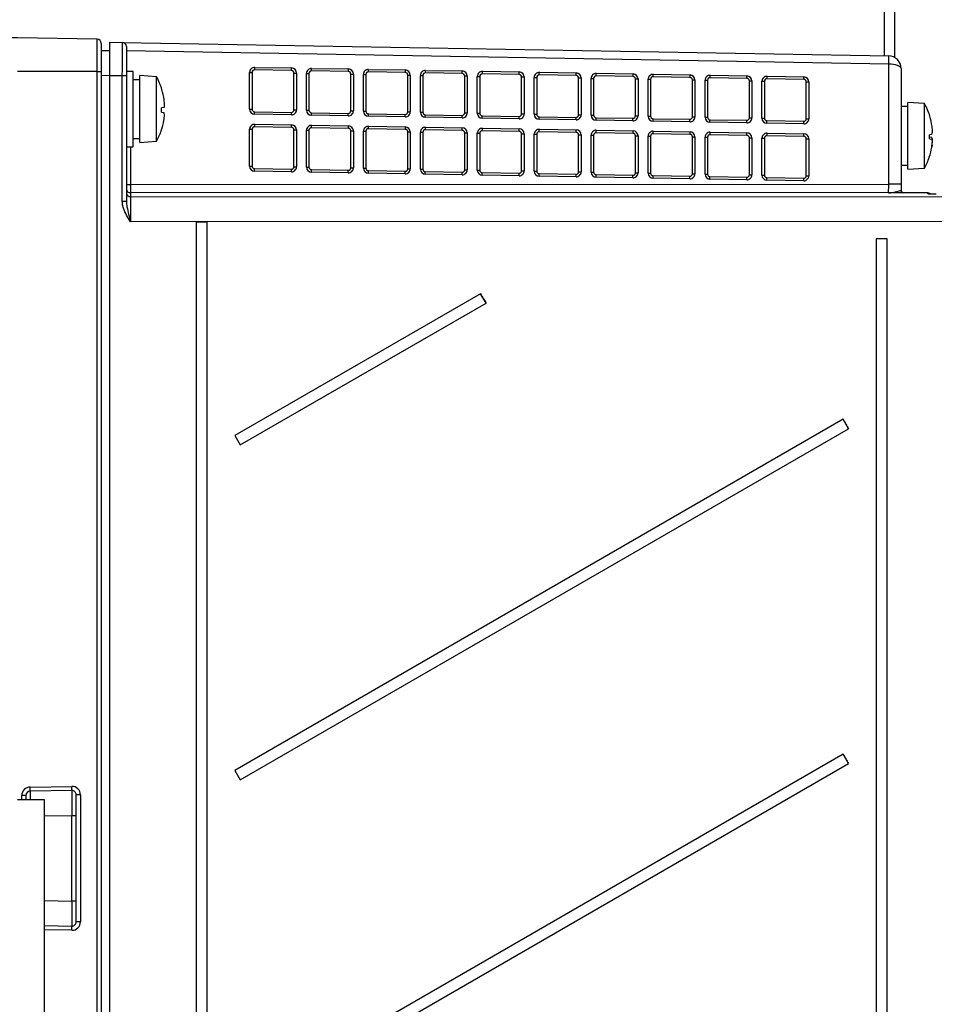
# Paper-space layout 'Blatt3' of a CAD drawing. Header units: millimetres. Extents: x 5 to 418, y 2 to 292.
# Tile 40 of 48: x 212 to 256, y 206 to 253. Entities that reach past the tile are written whole.
import ezdxf

# ---------------------------------------------------------------- set-up
doc = ezdxf.new("R2010")
doc.units = ezdxf.units.MM
doc.layers.add('SLD-0', color=7, linetype='Continuous')
doc.styles.add('SLDTEXTSTYLE0', font='TXT', dxfattribs={"width": 0.605})
doc.dimstyles.new('SLDDIMSTYLE2', dxfattribs={"dimtxt": 3.5, "dimasz": 3.302, "dimexe": 0, "dimexo": 0.0625, "dimgap": 0.875, "dimtad": 1, "dimdec": 0, "dimlfac": 2.5, "dimrnd": 1e-09, "dimzin": 12, "dimdsep": 46, "dimtxsty": 'SLDTEXTSTYLE0', "dimsah": 1, "dimcen": 0.09, "dimadec": 0, "dimazin": 3, "dimtfac": 1, "dimtofl": 0, "dimtmove": 0, "dimatfit": 3, "dimfxl": 1, "dimfrac": 2, "dimtolj": 1, "dimtzin": 12, "dimarcsym": 0})
doc.dimstyles.new('SLDDIMSTYLE6', dxfattribs={"dimtxt": 3.5, "dimasz": 3.302, "dimexe": 0, "dimexo": 0.0625, "dimgap": 0.875, "dimtad": 1, "dimlfac": 2.5, "dimrnd": 1e-09, "dimzin": 12, "dimdsep": 46, "dimtxsty": 'SLDTEXTSTYLE0', "dimsah": 1, "dimcen": 0.09, "dimadec": 0, "dimazin": 3, "dimtfac": 1, "dimtmove": 0, "dimatfit": 0, "dimfxl": 1, "dimfrac": 2, "dimtolj": 1, "dimtzin": 12, "dimarcsym": 0})

# ---------------------------------------------------------------- blocks, each defined once
blk = doc.blocks.new('_D_15')
at = {"layer": 'SLD-0'}
for p, q in [((209.585, 250.221), (209.585, 274.461)), ((278.345, 240.421), (278.345, 274.461)), ((209.585, 273.461), (278.345, 273.461))]:
    blk.add_line(p, q, dxfattribs=at)
for points in [[(209.585, 273.461), (212.887, 272.953), (212.887, 273.969)], [(278.345, 273.461), (275.043, 273.969), (275.043, 272.953)]]:
    blk.add_solid(points, dxfattribs=at)
at = {"layer": 'SLD-0', "insert": (239.954, 277.973), "char_height": 3.5, "attachment_point": 1, "style": 'SLDTEXTSTYLE0'}
blk.add_mtext('172', dxfattribs=at)
blk = doc.blocks.new('_D_19')
at = {"layer": 'SLD-0', "color": 7}
for p, q in [((154.865, 268.741), (154.865, 275.091)), ((259.065, 268.741), (153.865, 268.741)), ((154.865, 268.741), (154.865, 251.821)), ((212.385, 251.821), (153.865, 251.821)), ((154.865, 251.821), (154.865, 245.471))]:
    blk.add_line(p, q, dxfattribs=at)
for points in [[(154.865, 268.741), (155.373, 272.043), (154.357, 272.043)], [(154.865, 251.821), (154.357, 248.519), (155.373, 248.519)]]:
    blk.add_solid(points, dxfattribs=at)
at = {"layer": 'SLD-0', "color": 7, "insert": (150.353, 255.603), "char_height": 3.5, "attachment_point": 1, "rotation": 90, "style": 'SLDTEXTSTYLE0'}
blk.add_mtext('42,3', dxfattribs=at)

psp = doc.layouts.new('Blatt3')

# ---------------------------------------------------------------- linework, layer by layer
at = {"color": 7, "linetype": 'Continuous', "lineweight": 25}
for p, q in [((253.7849, 258.0185), (253.7849, 250.9687)), ((254.2649, 258.0185), (254.2649, 250.8957)), ((216.1883, 251.7551), (212.3849, 251.8215)), ((216.1883, 250.2215), (216.1883, 251.7551)), ((216.3849, 251.5551), (216.3849, 250.2215)), ((216.3849, 251.2145), (216.7849, 251.2215)), ((216.7849, 250.0148), (216.7849, 251.6145)), ((216.7849, 251.6145), (217.3883, 251.604)), ((217.3883, 251.604), (253.9953, 250.965)), ((217.5849, 251.404), (217.5849, 250.0042)), ((253.9953, 250.565), (217.5849, 251.2006)), ((225.4666, 250.2622), (223.707, 250.2929)), ((223.7111, 250.4129), (225.4708, 250.3821)), ((226.4303, 250.3654), (228.19, 250.3347)), ((229.1495, 250.3179), (230.9092, 250.2872)), ((231.8687, 250.2705), (233.6283, 250.2398)), ((253.9953, 244.8259), (253.9953, 250.565)), ((254.5849, 250.3651), (254.5849, 244.8259)), ((216.1883, 250.2215), (212.3849, 250.2215)), ((216.1883, 123.4807), (216.1883, 250.2215)), ((216.1883, 250.2215), (216.3849, 250.2215)), ((216.3849, 250.2215), (216.3849, 123.4807)), ((216.7849, 250.0217), (216.3849, 250.0147)), ((216.7849, 123.6283), (216.7849, 250.0148)), ((217.3884, 250.0042), (216.7849, 250.0148)), ((217.3884, 244.0057), (217.3884, 250.0042)), ((217.5849, 250.0042), (217.3884, 250.0042)), ((217.9049, 250.2215), (217.5849, 250.2215)), ((217.5849, 250.0042), (217.5849, 244.0057)), ((217.9049, 246.6215), (217.9049, 250.2215)), ((218.2249, 249.8215), (217.9049, 249.8215)), ((219.0249, 249.9615), (218.2249, 250.0215)), ((218.2249, 246.8215), (218.2249, 250.0215)), ((219.0249, 246.8815), (219.0249, 249.9615)), ((223.467, 248.4129), (223.467, 250.1729)), ((223.467, 250.1729), (223.5849, 250.1729)), ((223.5849, 250.1729), (223.5849, 248.4129)), ((225.5846, 250.1422), (225.7066, 250.1422)), ((225.5846, 248.3822), (225.5846, 250.1422)), ((225.7066, 250.1422), (225.7066, 248.3822)), ((226.1861, 248.3655), (226.1861, 250.1254)), ((226.1861, 250.1254), (226.304, 250.1254)), ((226.304, 250.1254), (226.304, 248.3655)), ((228.1858, 250.2147), (226.4261, 250.2454)), ((228.3037, 250.0947), (228.4258, 250.0947)), ((228.3037, 248.3348), (228.3037, 250.0947)), ((228.4258, 250.0947), (228.4258, 248.3348)), ((228.9053, 248.318), (228.9053, 250.078)), ((228.9053, 250.078), (229.0232, 250.078)), ((229.0232, 250.078), (229.0232, 248.318)), ((230.905, 250.1672), (229.1453, 250.198)), ((231.0229, 250.0473), (231.145, 250.0473)), ((231.0229, 248.2873), (231.0229, 250.0473)), ((231.145, 250.0473), (231.145, 248.2873)), ((231.6245, 248.2705), (231.6245, 250.0305)), ((231.6245, 250.0305), (231.7424, 250.0305)), ((231.7424, 250.0305), (231.7424, 248.2705)), ((233.6242, 250.1198), (231.8645, 250.1505)), ((233.7421, 249.9998), (233.8642, 249.9998)), ((233.7421, 248.2398), (233.7421, 249.9998)), ((233.8642, 249.9998), (233.8642, 248.2398)), ((234.3436, 248.2231), (234.3436, 249.983)), ((234.3436, 249.983), (234.4615, 249.983)), ((234.4615, 249.983), (234.4615, 248.2231)), ((236.3433, 250.0723), (234.5836, 250.103)), ((234.5878, 250.223), (236.3475, 250.1923)), ((236.4612, 249.9523), (236.5833, 249.9523)), ((236.4612, 248.1924), (236.4612, 249.9523)), ((236.5833, 249.9523), (236.5833, 248.1924)), ((237.0628, 248.1756), (237.0628, 249.9356)), ((237.0628, 249.9356), (237.1807, 249.9356)), ((237.1807, 249.9356), (237.1807, 248.1756)), ((239.0625, 250.0249), (237.3028, 250.0556)), ((237.307, 250.1755), (239.0667, 250.1448)), ((239.1804, 249.9049), (239.3025, 249.9049)), ((239.1804, 248.1449), (239.1804, 249.9049)), ((239.3025, 249.9049), (239.3025, 248.1449)), ((239.782, 248.1282), (239.782, 249.8881)), ((239.782, 249.8881), (239.8999, 249.8881)), ((239.8999, 249.8881), (239.8999, 248.1282)), ((241.7817, 249.9774), (240.022, 250.0081)), ((240.0262, 250.1281), (241.7859, 250.0974)), ((241.8996, 249.8574), (242.0217, 249.8574)), ((241.8996, 248.0974), (241.8996, 249.8574)), ((242.0217, 249.8574), (242.0217, 248.0974)), ((242.5012, 248.0807), (242.5012, 249.8407)), ((242.5012, 249.8407), (242.6191, 249.8407)), ((242.6191, 249.8407), (242.6191, 248.0807)), ((244.5008, 249.9299), (242.7412, 249.9606)), ((242.7453, 250.0806), (244.505, 250.0499)), ((244.6188, 249.8099), (244.7408, 249.8099)), ((244.6188, 248.05), (244.6188, 249.8099)), ((244.7408, 249.8099), (244.7408, 248.05)), ((247.22, 249.8825), (245.4603, 249.9132)), ((245.4645, 250.0332), (247.2242, 250.0024)), ((249.9392, 249.835), (248.1795, 249.8657)), ((248.1837, 249.9857), (249.9434, 249.955)), ((245.2203, 248.0332), (245.2203, 249.7932)), ((245.2203, 249.7932), (245.3382, 249.7932)), ((245.3382, 249.7932), (245.3382, 248.0332)), ((247.3379, 249.7625), (247.46, 249.7625)), ((247.3379, 248.0025), (247.3379, 249.7625)), ((247.46, 249.7625), (247.46, 248.0025)), ((247.9395, 247.9858), (247.9395, 249.7457)), ((247.9395, 249.7457), (248.0574, 249.7457)), ((248.0574, 249.7457), (248.0574, 247.9858)), ((250.0571, 249.715), (250.1792, 249.715)), ((250.0571, 247.9551), (250.0571, 249.715)), ((250.1792, 249.715), (250.1792, 247.9551)), ((219.3806, 248.489), (219.2663, 248.4729)), ((223.467, 248.4129), (223.5849, 248.4129)), ((254.9049, 248.5415), (254.5849, 248.5415)), ((255.7049, 248.6815), (254.9049, 248.7415)), ((254.9049, 245.5415), (254.9049, 248.7415)), ((255.7049, 245.6015), (255.7049, 248.6815)), ((219.2635, 248.2779), (219.3773, 248.2619)), ((223.7028, 248.293), (225.4625, 248.2622)), ((225.4625, 248.1423), (223.7028, 248.173)), ((225.5846, 248.3822), (225.7066, 248.3822)), ((226.1861, 248.3655), (226.304, 248.3655)), ((226.4219, 248.2455), (228.1816, 248.2148)), ((228.1816, 248.0948), (226.4219, 248.1255)), ((228.3037, 248.3348), (228.4258, 248.3348)), ((228.9053, 248.318), (229.0232, 248.318)), ((229.1411, 248.198), (230.9008, 248.1673)), ((230.9008, 248.0473), (229.1411, 248.078)), ((231.0229, 248.2873), (231.145, 248.2873)), ((231.6245, 248.2705), (231.7424, 248.2705)), ((231.8603, 248.1506), (233.62, 248.1199)), ((233.62, 247.9999), (231.8603, 248.0306)), ((233.7421, 248.2398), (233.8642, 248.2398)), ((234.3436, 248.2231), (234.4615, 248.2231)), ((234.5794, 248.1031), (236.3391, 248.0724)), ((236.3391, 247.9524), (234.5794, 247.9831)), ((236.4612, 248.1924), (236.5833, 248.1924)), ((237.0628, 248.1756), (237.1807, 248.1756)), ((237.2986, 248.0556), (239.0583, 248.0249)), ((239.0583, 247.9049), (237.2986, 247.9357)), ((239.1804, 248.1449), (239.3025, 248.1449)), ((239.782, 248.1282), (239.8999, 248.1282)), ((240.0178, 248.0082), (241.7775, 247.9775)), ((241.8996, 248.0974), (242.0217, 248.0974)), ((242.5012, 248.0807), (242.6191, 248.0807)), ((242.737, 247.9607), (244.4967, 247.93)), ((244.6188, 248.05), (244.7408, 248.05)), ((245.2203, 248.0332), (245.3382, 248.0332)), ((245.4561, 247.9132), (247.2158, 247.8825)), ((247.3379, 248.0025), (247.46, 248.0025)), ((247.9395, 247.9858), (248.0574, 247.9858)), ((250.0571, 247.9551), (250.1792, 247.9551)), ((223.467, 245.6928), (223.467, 247.4528)), ((223.467, 247.4528), (223.5849, 247.4528)), ((223.5849, 247.4528), (223.5849, 245.6928)), ((225.4666, 247.5421), (223.707, 247.5728)), ((223.7111, 247.6928), (225.4708, 247.662)), ((228.1858, 247.4946), (226.4261, 247.5253)), ((226.4303, 247.6453), (228.19, 247.6146)), ((230.905, 247.4471), (229.1453, 247.4778)), ((229.1495, 247.5978), (230.9092, 247.5671)), ((231.8687, 247.5504), (233.6283, 247.5196)), ((234.5878, 247.5029), (236.3475, 247.4722)), ((237.307, 247.4554), (239.0667, 247.4247)), ((241.7775, 247.8575), (240.0178, 247.8882)), ((244.4967, 247.81), (242.737, 247.8407)), ((247.2158, 247.7626), (245.4561, 247.7933)), ((248.1753, 247.8658), (249.935, 247.8351)), ((249.935, 247.7151), (248.1753, 247.7458)), ((217.9049, 247.0215), (218.2249, 247.0215)), ((225.5846, 247.4221), (225.7066, 247.4221)), ((225.5846, 245.6621), (225.5846, 247.4221)), ((225.7066, 247.4221), (225.7066, 245.6621)), ((226.1861, 245.6454), (226.1861, 247.4053)), ((226.1861, 247.4053), (226.304, 247.4053)), ((226.304, 247.4053), (226.304, 245.6454)), ((228.3037, 247.3746), (228.4258, 247.3746)), ((228.3037, 245.6146), (228.3037, 247.3746)), ((228.4258, 247.3746), (228.4258, 245.6146)), ((228.9053, 245.5979), (228.9053, 247.3579)), ((228.9053, 247.3579), (229.0232, 247.3579)), ((229.0232, 247.3579), (229.0232, 245.5979)), ((231.0229, 247.3271), (231.145, 247.3271)), ((231.0229, 245.5672), (231.0229, 247.3271)), ((231.145, 247.3271), (231.145, 245.5672)), ((231.6245, 245.5504), (231.6245, 247.3104)), ((231.6245, 247.3104), (231.7424, 247.3104)), ((231.7424, 247.3104), (231.7424, 245.5504)), ((233.6242, 247.3997), (231.8645, 247.4304)), ((233.7421, 247.2797), (233.8642, 247.2797)), ((233.7421, 245.5197), (233.7421, 247.2797)), ((233.8642, 247.2797), (233.8642, 245.5197)), ((234.3436, 245.503), (234.3436, 247.2629)), ((234.3436, 247.2629), (234.4615, 247.2629)), ((234.4615, 247.2629), (234.4615, 245.503)), ((236.3433, 247.3522), (234.5836, 247.3829)), ((236.4612, 247.2322), (236.5833, 247.2322)), ((236.4612, 245.4723), (236.4612, 247.2322)), ((236.5833, 247.2322), (236.5833, 245.4723)), ((237.0628, 245.4555), (237.0628, 247.2155)), ((237.0628, 247.2155), (237.1807, 247.2155)), ((237.1807, 247.2155), (237.1807, 245.4555)), ((239.0625, 247.3047), (237.3028, 247.3355)), ((239.1804, 247.1848), (239.3025, 247.1848)), ((239.1804, 245.4248), (239.1804, 247.1848)), ((239.3025, 247.1848), (239.3025, 245.4248)), ((239.782, 245.408), (239.782, 247.168)), ((239.782, 247.168), (239.8999, 247.168)), ((239.8999, 247.168), (239.8999, 245.408)), ((241.7817, 247.2573), (240.022, 247.288)), ((240.0262, 247.408), (241.7859, 247.3773)), ((241.8996, 247.1373), (242.0217, 247.1373)), ((241.8996, 245.3773), (241.8996, 247.1373)), ((242.0217, 247.1373), (242.0217, 245.3773)), ((242.5012, 245.3606), (242.5012, 247.1205)), ((242.5012, 247.1205), (242.6191, 247.1205)), ((242.6191, 247.1205), (242.6191, 245.3606)), ((244.5008, 247.2098), (242.7412, 247.2405)), ((242.7453, 247.3605), (244.505, 247.3298)), ((244.6188, 247.0898), (244.7408, 247.0898)), ((244.6188, 245.3299), (244.6188, 247.0898)), ((244.7408, 247.0898), (244.7408, 245.3299)), ((245.2203, 245.3131), (245.2203, 247.0731)), ((245.2203, 247.0731), (245.3382, 247.0731)), ((245.3382, 247.0731), (245.3382, 245.3131)), ((247.22, 247.1624), (245.4603, 247.1931)), ((245.4645, 247.313), (247.2242, 247.2823)), ((247.3379, 247.0424), (247.46, 247.0424)), ((247.3379, 245.2824), (247.3379, 247.0424)), ((247.46, 247.0424), (247.46, 245.2824)), ((247.9395, 245.2657), (247.9395, 247.0256)), ((247.9395, 247.0256), (248.0574, 247.0256)), ((248.0574, 247.0256), (248.0574, 245.2657)), ((249.9392, 247.1149), (248.1795, 247.1456)), ((248.1837, 247.2656), (249.9434, 247.2349)), ((250.0571, 246.9949), (250.1792, 246.9949)), ((250.0571, 245.2349), (250.0571, 246.9949)), ((250.1792, 246.9949), (250.1792, 245.2349)), ((255.9435, 246.9979), (256.0573, 246.9819)), ((256.0606, 247.209), (255.9463, 247.1929)), ((255.9463, 247.09), (256.0606, 247.074)), ((217.5849, 246.6215), (217.9049, 246.6215)), ((217.7814, 246.6215), (217.7814, 244.8149)), ((218.2249, 246.8215), (219.0249, 246.8815)), ((255.9591, 246.2082), (255.9606, 246.208)), ((223.467, 245.6928), (223.5849, 245.6928)), ((223.7028, 245.5728), (225.4625, 245.5421)), ((225.5846, 245.6621), (225.7066, 245.6621)), ((226.1861, 245.6454), (226.304, 245.6454)), ((228.3037, 245.6146), (228.4258, 245.6146)), ((228.9053, 245.5979), (229.0232, 245.5979)), ((231.0229, 245.5672), (231.145, 245.5672)), ((254.5849, 245.7415), (254.9049, 245.7415)), ((254.9049, 245.5415), (255.7049, 245.6015)), ((225.4625, 245.4221), (223.7028, 245.4529)), ((226.4219, 245.5254), (228.1816, 245.4947)), ((228.1816, 245.3747), (226.4219, 245.4054)), ((229.1411, 245.4779), (230.9008, 245.4472)), ((230.9008, 245.3272), (229.1411, 245.3579)), ((231.6245, 245.5504), (231.7424, 245.5504)), ((231.8603, 245.4305), (233.62, 245.3997)), ((233.62, 245.2798), (231.8603, 245.3105)), ((233.7421, 245.5197), (233.8642, 245.5197)), ((234.3436, 245.503), (234.4615, 245.503)), ((234.5794, 245.383), (236.3391, 245.3523)), ((236.3391, 245.2323), (234.5794, 245.263)), ((236.4612, 245.4723), (236.5833, 245.4723)), ((237.0628, 245.4555), (237.1807, 245.4555)), ((237.2986, 245.3355), (239.0583, 245.3048)), ((239.0583, 245.1848), (237.2986, 245.2155)), ((239.1804, 245.4248), (239.3025, 245.4248)), ((239.782, 245.408), (239.8999, 245.408)), ((240.0178, 245.2881), (241.7775, 245.2574)), ((241.7775, 245.1374), (240.0178, 245.1681)), ((241.8996, 245.3773), (242.0217, 245.3773)), ((242.5012, 245.3606), (242.6191, 245.3606)), ((242.737, 245.2406), (244.4967, 245.2099)), ((244.4967, 245.0899), (242.737, 245.1206)), ((244.6188, 245.3299), (244.7408, 245.3299)), ((245.2203, 245.3131), (245.3382, 245.3131)), ((245.4561, 245.1931), (247.2158, 245.1624)), ((247.3379, 245.2824), (247.46, 245.2824)), ((247.9395, 245.2657), (248.0574, 245.2657)), ((248.1753, 245.1457), (249.935, 245.115)), ((250.0571, 245.2349), (250.1792, 245.2349)), ((217.5849, 244.8149), (217.7814, 244.8149)), ((217.7814, 244.8149), (253.9953, 244.8259)), ((247.2158, 245.0424), (245.4561, 245.0732)), ((249.935, 244.995), (248.1753, 245.0257)), ((254.5849, 244.8259), (253.9953, 244.8259)), ((254.5849, 244.8259), (254.5849, 244.5415)), ((253.9849, 244.426), (217.7849, 244.4149)), ((217.7849, 244.4149), (217.7849, 244.233)), ((217.7849, 244.233), (258.2649, 244.2456)), ((253.9849, 244.4215), (253.9849, 244.426)), ((255.8649, 244.4215), (253.99, 244.4215)), ((255.8649, 244.3795), (255.8649, 244.4215)), ((255.8649, 244.3795), (255.8981, 244.3767)), ((255.8943, 244.3771), (255.8914, 244.3773)), ((217.5849, 244.0057), (217.3884, 244.0057)), ((258.2684, 243.0458), (217.7813, 243.0332)), ((221.444, 243.0215), (220.915, 243.0215)), ((220.915, 243.0215), (220.915, 131.0215)), ((221.444, 131.0215), (221.444, 243.0215)), ((253.924, 242.2215), (253.395, 242.2215)), ((253.395, 242.2215), (253.395, 139.8215)), ((253.924, 139.8215), (253.924, 242.2215)), ((234.502, 239.5996), (222.7638, 232.8215)), ((234.7619, 239.1492), (234.502, 239.5996)), ((223.0238, 232.3711), (234.7619, 239.1492)), ((251.8152, 233.597), (222.7638, 216.8215)), ((252.0752, 233.1466), (251.8152, 233.597)), ((223.0238, 216.3711), (252.0752, 233.1466)), ((222.7638, 232.8215), (223.0238, 232.3711)), ((251.8152, 217.597), (222.7638, 200.8215)), ((252.0752, 217.1466), (251.8152, 217.597)), ((223.0238, 200.3711), (252.0752, 217.1466)), ((222.7638, 216.8215), (223.0238, 216.3711)), ((212.9814, 216.0249), (214.9814, 216.0598)), ((212.7849, 215.6249), (212.5883, 215.6249)), ((212.5883, 215.4215), (212.5883, 215.6249)), ((212.7849, 215.6249), (212.7849, 215.4215)), ((214.9814, 215.8598), (212.9814, 215.8249)), ((215.3883, 215.6599), (215.1849, 215.6599)), ((215.1849, 209.5831), (215.1849, 215.6599)), ((215.3883, 215.6599), (215.3883, 209.5831)), ((213.6649, 215.4215), (212.3849, 215.4215)), ((213.6649, 157.4215), (213.6649, 215.4215)), ((214.9814, 214.66), (213.6649, 214.637)), ((215.1849, 214.66), (214.9814, 214.66)), ((214.9814, 210.583), (214.9814, 214.66)), ((213.6649, 210.6059), (214.9814, 210.583)), ((215.1849, 210.583), (214.9814, 210.583)), ((213.6649, 209.4061), (214.9814, 209.3831)), ((215.3883, 209.5831), (215.1849, 209.5831)), ((214.9814, 209.1832), (213.6649, 209.2062))]:
    psp.add_line(p, q, dxfattribs=at)
at = {"color": 7, "linetype": 'Continuous', "lineweight": 25, "flags": 128}
for points in [[(256.0661, 246.6929), (256.0568, 246.6314), (256.0518, 246.6007)], [(255.9322, 246.1195), (255.9356, 246.1295), (255.9606, 246.208)]]:
    psp.add_lwpolyline(points, dxfattribs=at)
at = {"color": 7, "linetype": 'Continuous', "lineweight": 25}
for centre, radius, start, end in [((216.1849, 251.5551), 0.2, 0, 89), ((217.3849, 251.404), 0.2, 0, 89), ((248.2643, 250.765), 5.7345, 358.00162, 1.99838), ((253.9849, 250.3651), 0.6, 0, 89), ((223.707, 250.1729), 0.24, 89, 180), ((223.7049, 250.1729), 0.12, 89, 180), ((221.9894, 250.4129), 1.7218, 356.00264, 359.99858), ((223.7491, 250.3822), 1.7218, 356.00264, 359.99858), ((225.4666, 250.1422), 0.24, 0, 89), ((226.4261, 250.1254), 0.24, 89, 180), ((224.7086, 250.3654), 1.7218, 356.00264, 359.99858), ((226.4682, 250.3347), 1.7218, 356.00264, 359.99858), ((228.1858, 250.0947), 0.24, 0, 89), ((229.1453, 250.078), 0.24, 89, 180), ((227.4277, 250.318), 1.7218, 356.00264, 359.99858), ((229.1874, 250.2873), 1.7218, 356.00264, 359.99858), ((230.905, 250.0473), 0.24, 0, 89), ((231.8645, 250.0305), 0.24, 89, 180), ((230.1469, 250.2705), 1.7218, 356.00264, 359.99858), ((216.2198, 248.4215), 3.2, 16.95998, 28.76707), ((225.4646, 250.1422), 0.12, 0, 89), ((226.424, 250.1254), 0.12, 89, 180), ((228.1837, 250.0947), 0.12, 0, 89), ((229.1432, 250.078), 0.12, 89, 180), ((230.9029, 250.0473), 0.12, 0, 89), ((231.8624, 250.0305), 0.12, 89, 180), ((231.9066, 250.2398), 1.7218, 356.00264, 359.99858), ((233.6221, 249.9998), 0.12, 0, 89), ((233.6242, 249.9998), 0.24, 0, 89), ((234.5836, 249.983), 0.24, 89, 180), ((234.5815, 249.983), 0.12, 89, 180), ((232.8661, 250.2231), 1.7218, 356.00264, 359.99858), ((234.6258, 250.1923), 1.7218, 356.00264, 359.99858), ((236.3412, 249.9523), 0.12, 0, 89), ((236.3433, 249.9523), 0.24, 0, 89), ((237.3028, 249.9356), 0.24, 89, 180), ((237.3007, 249.9356), 0.12, 89, 180), ((235.5852, 250.1756), 1.7218, 356.00264, 359.99858), ((237.3449, 250.1449), 1.7218, 356.00264, 359.99858), ((239.0604, 249.9049), 0.12, 0, 89), ((239.0625, 249.9049), 0.24, 0, 89), ((240.022, 249.8881), 0.24, 89, 180), ((240.0199, 249.8881), 0.12, 89, 180), ((238.3044, 250.1281), 1.7218, 356.00264, 359.99858), ((240.0641, 250.0974), 1.7218, 356.00264, 359.99858), ((241.7796, 249.8574), 0.12, 0, 89), ((241.7817, 249.8574), 0.24, 0, 89), ((242.7412, 249.8407), 0.24, 89, 180), ((242.7391, 249.8407), 0.12, 89, 180), ((241.0236, 250.0807), 1.7218, 356.00264, 359.99858), ((242.7833, 250.0499), 1.7218, 356.00264, 359.99858), ((244.4988, 249.8099), 0.12, 0, 89), ((244.5008, 249.8099), 0.24, 0, 89), ((245.4603, 249.7932), 0.24, 89, 180), ((245.4582, 249.7932), 0.12, 89, 180), ((243.7428, 250.0332), 1.7218, 356.00264, 359.99858), ((245.5025, 250.0025), 1.7218, 356.00264, 359.99858), ((247.2179, 249.7625), 0.12, 0, 89), ((247.22, 249.7625), 0.24, 0, 89), ((248.1795, 249.7457), 0.24, 89, 180), ((248.1774, 249.7457), 0.12, 89, 180), ((246.4619, 249.9857), 1.7218, 356.00264, 359.99858), ((248.2216, 249.955), 1.7218, 356.00264, 359.99858), ((249.9371, 249.715), 0.12, 0, 89), ((249.9392, 249.715), 0.24, 0, 89), ((216.2075, 248.4221), 3.21, 8.02285, 16.89003), ((216.6589, 248.5255), 2.7489, 1.57355, 7.20206), ((216.0824, 248.4215), 3.1843, 357.41532, 0.92567), ((218.8834, 248.6642), 0.5272, 340.58166, 353.10563), ((223.707, 248.4129), 0.24, 180, 269), ((223.7049, 248.4129), 0.12, 180, 269), ((252.8998, 247.1415), 3.2, 16.95998, 28.76707), ((216.6639, 248.3039), 2.7407, 351.11667, 356.78355), ((218.888, 248.1029), 0.5145, 5.27194, 18.00522), ((221.9835, 248.233), 1.7204, 358.00162, 1.99838), ((225.4666, 248.3822), 0.24, 269, 0), ((225.4646, 248.3822), 0.12, 269, 0), ((223.7432, 248.2022), 1.7204, 358.00162, 1.99838), ((226.4261, 248.3655), 0.24, 180, 269), ((226.424, 248.3655), 0.12, 180, 269), ((224.7026, 248.1855), 1.7204, 358.00162, 1.99838), ((228.1858, 248.3348), 0.24, 269, 0), ((228.1837, 248.3348), 0.12, 269, 0), ((226.4623, 248.1548), 1.7204, 358.00162, 1.99838), ((229.1453, 248.318), 0.24, 180, 269), ((229.1432, 248.318), 0.12, 180, 269), ((227.4218, 248.138), 1.7204, 358.00162, 1.99838), ((230.905, 248.2873), 0.24, 269, 0), ((230.9029, 248.2873), 0.12, 269, 0), ((229.1815, 248.1073), 1.7204, 358.00162, 1.99838), ((231.8645, 248.2705), 0.24, 180, 269), ((231.8624, 248.2705), 0.12, 180, 269), ((230.141, 248.0906), 1.7204, 358.00162, 1.99838), ((233.6242, 248.2398), 0.24, 269, 0), ((233.6221, 248.2398), 0.12, 269, 0), ((231.9007, 248.0599), 1.7204, 358.00162, 1.99838), ((234.5836, 248.2231), 0.24, 180, 269), ((234.5815, 248.2231), 0.12, 180, 269), ((232.8601, 248.0431), 1.7204, 358.00162, 1.99838), ((236.3433, 248.1924), 0.24, 269, 0), ((236.3412, 248.1924), 0.12, 269, 0), ((234.6198, 248.0124), 1.7204, 358.00162, 1.99838), ((237.3028, 248.1756), 0.24, 180, 269), ((237.3007, 248.1756), 0.12, 180, 269), ((235.5793, 247.9956), 1.7204, 358.00162, 1.99838), ((239.0625, 248.1449), 0.24, 269, 0), ((239.0604, 248.1449), 0.12, 269, 0), ((237.339, 247.9649), 1.7204, 358.00162, 1.99838), ((240.022, 248.1282), 0.24, 180, 269), ((240.0199, 248.1282), 0.12, 180, 269), ((238.2985, 247.9482), 1.7204, 358.00162, 1.99838), ((241.7817, 248.0974), 0.24, 269, 0), ((241.7796, 248.0974), 0.12, 269, 0), ((240.0582, 247.9175), 1.7204, 358.00162, 1.99838), ((242.7412, 248.0807), 0.24, 180, 269), ((242.7391, 248.0807), 0.12, 180, 269), ((241.0177, 247.9007), 1.7204, 358.00162, 1.99838), ((244.5008, 248.05), 0.24, 269, 0), ((244.4988, 248.05), 0.12, 269, 0), ((242.7774, 247.87), 1.7204, 358.00162, 1.99838), ((245.4603, 248.0332), 0.24, 180, 269), ((245.4582, 248.0332), 0.12, 180, 269), ((243.7368, 247.8533), 1.7204, 358.00162, 1.99838), ((247.22, 248.0025), 0.24, 269, 0), ((247.2179, 248.0025), 0.12, 269, 0), ((248.1795, 247.9858), 0.24, 180, 269), ((248.1774, 247.9858), 0.12, 180, 269), ((249.9392, 247.9551), 0.24, 269, 0), ((249.9371, 247.9551), 0.12, 269, 0), ((252.8875, 247.1421), 3.21, 8.02285, 16.89003), ((216.2087, 248.4206), 3.2088, 341.44808, 350.31354), ((223.707, 247.4528), 0.24, 89, 180), ((223.7049, 247.4528), 0.12, 89, 180), ((221.9894, 247.6928), 1.7218, 356.00264, 359.99858), ((223.7491, 247.6621), 1.7218, 356.00264, 359.99858), ((225.4646, 247.4221), 0.12, 0, 89), ((225.4666, 247.4221), 0.24, 0, 89), ((226.4261, 247.4053), 0.24, 89, 180), ((226.424, 247.4053), 0.12, 89, 180), ((224.7086, 247.6453), 1.7218, 356.00264, 359.99858), ((226.4682, 247.6146), 1.7218, 356.00264, 359.99858), ((228.1837, 247.3746), 0.12, 0, 89), ((228.1858, 247.3746), 0.24, 0, 89), ((229.1453, 247.3579), 0.24, 89, 180), ((229.1432, 247.3579), 0.12, 89, 180), ((227.4277, 247.5979), 1.7218, 356.00264, 359.99858), ((229.1874, 247.5672), 1.7218, 356.00264, 359.99858), ((230.9029, 247.3271), 0.12, 0, 89), ((230.905, 247.3271), 0.24, 0, 89), ((231.8645, 247.3104), 0.24, 89, 180), ((230.1469, 247.5504), 1.7218, 356.00264, 359.99858), ((231.9066, 247.5197), 1.7218, 356.00264, 359.99858), ((233.6242, 247.2797), 0.24, 0, 89), ((234.5836, 247.2629), 0.24, 89, 180), ((232.8661, 247.5029), 1.7218, 356.00264, 359.99858), ((234.6258, 247.4722), 1.7218, 356.00264, 359.99858), ((236.3433, 247.2322), 0.24, 0, 89), ((237.3028, 247.2155), 0.24, 89, 180), ((235.5852, 247.4555), 1.7218, 356.00264, 359.99858), ((245.4965, 247.8225), 1.7204, 358.00162, 1.99838), ((246.456, 247.8058), 1.7204, 358.00162, 1.99838), ((248.2157, 247.7751), 1.7204, 358.00162, 1.99838), ((253.3389, 247.2455), 2.7489, 1.57355, 7.20206), ((216.2198, 248.4215), 3.2, 331.23293, 341.37466), ((231.8624, 247.3104), 0.12, 89, 180), ((233.6221, 247.2797), 0.12, 0, 89), ((234.5815, 247.2629), 0.12, 89, 180), ((236.3412, 247.2322), 0.12, 0, 89), ((237.3007, 247.2155), 0.12, 89, 180), ((237.3449, 247.4248), 1.7218, 356.00264, 359.99858), ((239.0604, 247.1848), 0.12, 0, 89), ((239.0625, 247.1848), 0.24, 0, 89), ((240.022, 247.168), 0.24, 89, 180), ((240.0199, 247.168), 0.12, 89, 180), ((238.3044, 247.408), 1.7218, 356.00264, 359.99858), ((240.0641, 247.3773), 1.7218, 356.00264, 359.99858), ((241.7796, 247.1373), 0.12, 0, 89), ((241.7817, 247.1373), 0.24, 0, 89), ((242.7412, 247.1205), 0.24, 89, 180), ((242.7391, 247.1205), 0.12, 89, 180), ((241.0236, 247.3606), 1.7218, 356.00264, 359.99858), ((242.7833, 247.3298), 1.7218, 356.00264, 359.99858), ((244.4988, 247.0898), 0.12, 0, 89), ((244.5008, 247.0898), 0.24, 0, 89), ((245.4603, 247.0731), 0.24, 89, 180), ((245.4582, 247.0731), 0.12, 89, 180), ((243.7428, 247.3131), 1.7218, 356.00264, 359.99858), ((245.5025, 247.2824), 1.7218, 356.00264, 359.99858), ((247.2179, 247.0424), 0.12, 0, 89), ((247.22, 247.0424), 0.24, 0, 89), ((248.1795, 247.0256), 0.24, 89, 180), ((248.1774, 247.0256), 0.12, 89, 180), ((246.4619, 247.2656), 1.7218, 356.00264, 359.99858), ((248.2216, 247.2349), 1.7218, 356.00264, 359.99858), ((249.9371, 246.9949), 0.12, 0, 89), ((249.9392, 246.9949), 0.24, 0, 89), ((252.7624, 247.1415), 3.1843, 357.41532, 0.92567), ((255.568, 246.8229), 0.5145, 5.27194, 18.00522), ((255.5634, 247.3842), 0.5272, 340.58166, 353.10563), ((255.5634, 246.8987), 0.5272, 6.89437, 19.41834), ((252.8887, 247.1406), 3.2088, 341.44808, 350.31354), ((253.3439, 247.0239), 2.7407, 351.11667, 356.78355), ((253.3389, 247.0375), 2.7489, 352.79794, 358.42645), ((252.8998, 247.1415), 3.2, 331.23293, 341.37466), ((223.707, 245.6928), 0.24, 180, 269), ((223.7049, 245.6928), 0.12, 180, 269), ((221.9835, 245.5129), 1.7204, 358.00162, 1.99838), ((225.4666, 245.6621), 0.24, 269, 0), ((225.4646, 245.6621), 0.12, 269, 0), ((226.4261, 245.6454), 0.24, 180, 269), ((226.424, 245.6454), 0.12, 180, 269), ((228.1858, 245.6146), 0.24, 269, 0), ((228.1837, 245.6146), 0.12, 269, 0), ((229.1453, 245.5979), 0.24, 180, 269), ((229.1432, 245.5979), 0.12, 180, 269), ((230.905, 245.5672), 0.24, 269, 0), ((230.9029, 245.5672), 0.12, 269, 0), ((223.7432, 245.4821), 1.7204, 358.00162, 1.99838), ((224.7026, 245.4654), 1.7204, 358.00162, 1.99838), ((226.4623, 245.4347), 1.7204, 358.00162, 1.99838), ((227.4218, 245.4179), 1.7204, 358.00162, 1.99838), ((229.1815, 245.3872), 1.7204, 358.00162, 1.99838), ((231.8645, 245.5504), 0.24, 180, 269), ((231.8624, 245.5504), 0.12, 180, 269), ((230.141, 245.3705), 1.7204, 358.00162, 1.99838), ((233.6242, 245.5197), 0.24, 269, 0), ((233.6221, 245.5197), 0.12, 269, 0), ((231.9007, 245.3397), 1.7204, 358.00162, 1.99838), ((234.5836, 245.503), 0.24, 180, 269), ((234.5815, 245.503), 0.12, 180, 269), ((232.8601, 245.323), 1.7204, 358.00162, 1.99838), ((236.3433, 245.4723), 0.24, 269, 0), ((236.3412, 245.4723), 0.12, 269, 0), ((234.6198, 245.2923), 1.7204, 358.00162, 1.99838), ((237.3028, 245.4555), 0.24, 180, 269), ((237.3007, 245.4555), 0.12, 180, 269), ((235.5793, 245.2755), 1.7204, 358.00162, 1.99838), ((239.0625, 245.4248), 0.24, 269, 0), ((239.0604, 245.4248), 0.12, 269, 0), ((237.339, 245.2448), 1.7204, 358.00162, 1.99838), ((240.022, 245.408), 0.24, 180, 269), ((240.0199, 245.408), 0.12, 180, 269), ((238.2985, 245.2281), 1.7204, 358.00162, 1.99838), ((241.7817, 245.3773), 0.24, 269, 0), ((241.7796, 245.3773), 0.12, 269, 0), ((240.0582, 245.1974), 1.7204, 358.00162, 1.99838), ((242.7412, 245.3606), 0.24, 180, 269), ((242.7391, 245.3606), 0.12, 180, 269), ((241.0177, 245.1806), 1.7204, 358.00162, 1.99838), ((244.5008, 245.3299), 0.24, 269, 0), ((244.4988, 245.3299), 0.12, 269, 0), ((242.7774, 245.1499), 1.7204, 358.00162, 1.99838), ((245.4603, 245.3131), 0.24, 180, 269), ((245.4582, 245.3131), 0.12, 180, 269), ((243.7368, 245.1331), 1.7204, 358.00162, 1.99838), ((247.22, 245.2824), 0.24, 269, 0), ((247.2179, 245.2824), 0.12, 269, 0), ((245.4965, 245.1024), 1.7204, 358.00162, 1.99838), ((248.1795, 245.2657), 0.24, 180, 269), ((248.1774, 245.2657), 0.12, 180, 269), ((246.456, 245.0857), 1.7204, 358.00162, 1.99838), ((249.9392, 245.2349), 0.24, 269, 0), ((249.9371, 245.2349), 0.12, 269, 0), ((248.2157, 245.055), 1.7204, 358.00162, 1.99838), ((217.7848, 244.6149), 0.2, 180.00436, 270.00436), ((217.7848, 244.433), 0.2, 180.00436, 270.00436), ((253.9849, 243.8259), 0.6001, 83.62375, 90), ((254.0648, 244.5386), 0.1172, 263.46733, 269.9998), ((254.7049, 244.5415), 0.12, 180, 270), ((255.8649, 244.2215), 0.2, 49.84092, 90), ((253.1109, 250.0415), 21.3383, 209.29794, 210.69418), ((270.4241, 244.0389), 21.3383, 209.29794, 210.69418), ((270.4241, 228.0389), 21.3383, 209.29794, 210.69418), ((212.9883, 215.6249), 0.4, 91, 180), ((210.1159, 215.9249), 2.8673, 358.00162, 1.99838), ((214.9883, 215.6599), 0.4, 0, 91), ((212.1159, 215.9598), 2.8673, 358.00162, 1.99838), ((212.9849, 215.6249), 0.2, 91, 180), ((214.9849, 215.6599), 0.2, 0, 91), ((214.9883, 209.5831), 0.4, 269, 0), ((214.9849, 209.5831), 0.2, 269, 0), ((212.1159, 209.2832), 2.8673, 358.00162, 1.99838)]:
    psp.add_arc(centre, radius, start, end, dxfattribs=at)
for centre, major_axis, ratio, start_param, end_param in [((217.3849, 250.0038), (0.0035, 1.6002), 0.002227, 4.712666, 6.2831513), ((253.9849, 250.3651), (0.6, 0), 0.3333333, 0, 1.553343), ((217.7849, 244.8149), (-0.0001, 0.4), 0.0087262, 1.5707923, 3.124138), ((253.9849, 244.8259), (0.0002, 0.4), 0.0261786, 3.1590686, 4.7124143), ((217.7849, 243.0332), (0.0001, 1.2), 0.0029704, 0.0174571, 1.570803), ((253.9849, 244.5415), (0.6, 0), 0.1999695, 4.712389, 4.8236923), ((256.2649, 244.3795), (0.4, 0), 0.0174551, 3.1415927, 3.4297967), ((256.2649, 244.3795), (0.4, 0), 0.0174551, 3.4297967, 4.6949357), ((212.9849, 214.6248), (-0.0035, 1.2001), 0.0029077, 0.0000423, 0.844843), ((214.9849, 214.6597), (-0.0035, 1.2001), 0.0029077, 0.0000423, 1.570534), ((214.9849, 210.5833), (0.0035, 1.2001), 0.0029077, 1.5710586, 3.1415504)]:
    psp.add_ellipse(centre, major_axis=major_axis, ratio=ratio, start_param=start_param, end_param=end_param, dxfattribs=at)
for points, knots in [([(253.99, 244.4215), (253.9893, 244.4215), (253.9875, 244.4215), (253.9858, 244.4215), (253.9849, 244.4215)], [0, 0, 0, 0, 0.4060486, 1, 1, 1, 1]), ([(254.0515, 244.4222), (254.052, 244.4223), (254.0536, 244.4224), (254.0617, 244.4231), (254.0796, 244.4248), (254.1148, 244.429), (254.2374, 244.449), (254.4097, 244.4936), (254.5593, 244.5265), (254.5764, 244.5365), (254.5849, 244.5415)], [0, 0, 0, 0, 0.0105406, 0.0306508, 0.0595043, 0.1056978, 0.1876039, 0.5661438, 0.7860675, 1, 1, 1, 1]), ([(217.7813, 243.0332), (217.7806, 243.0343), (217.7149, 243.1383), (217.5838, 243.3465), (217.4574, 243.6183), (217.3977, 243.8428), (217.3915, 243.951), (217.3884, 244.0057)], [0, 0, 0, 0, 0.0037659, 0.3473476, 0.6946509, 0.8456764, 1, 1, 1, 1]), ([(217.5849, 244.0057), (217.5866, 243.9617), (217.59, 243.8735), (217.6218, 243.6709), (217.6862, 243.3941), (217.7491, 243.1556), (217.7809, 243.0346), (217.7813, 243.0332)], [0, 0, 0, 0, 0.1364109, 0.2739368, 0.6311195, 0.9956551, 1, 1, 1, 1])]:
    psp.add_open_spline(points, degree=3, knots=knots, dxfattribs=at)

# ---------------------------------------------------------------- dimensions: what is measured, and where the dimension line sits
at = {"layer": 'SLD-0'}
dim = psp.add_linear_dim(base=(278.3449, 273.4614), p1=(209.5849, 250.2215), p2=(278.3449, 240.4215), dimstyle='SLDDIMSTYLE2', dxfattribs=at)
dim.commit()
dim.dimension.update_dxf_attribs({"geometry": '_D_15', "text_midpoint": (243.9649, 273.4614), "dimtype": 160})
at = {"layer": 'SLD-0', "color": 7}
dim = psp.add_linear_dim(base=(154.8649, 251.8215), p1=(259.0649, 268.7415), p2=(212.3849, 251.8215), angle=90, dimstyle='SLDDIMSTYLE6', dxfattribs=at)
dim.commit()
dim.dimension.update_dxf_attribs({"geometry": '_D_19', "text_midpoint": (154.8649, 260.2815), "dimtype": 160})

doc.saveas('drawing.dxf')
